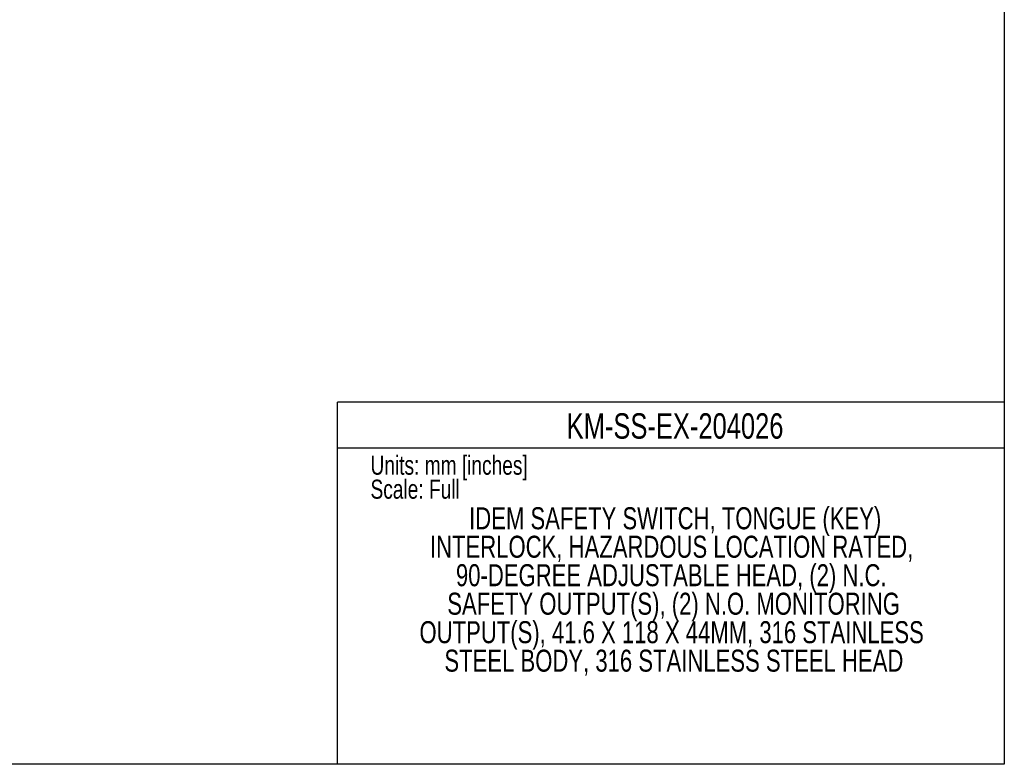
# Model space of a CAD drawing. Header units: millimetres. Extents: x 0 to 559, y 0 to 432.
# Tile 5 of 10: x 313 to 559, y 0 to 186. Entities that reach past the tile are written whole.
import ezdxf

# ---------------------------------------------------------------- set-up
doc = ezdxf.new("R2010")
doc.units = ezdxf.units.MM
doc.layers.add('TEXT', color=140, linetype='Continuous', lineweight=25)
doc.styles.add('SLDTEXTSTYLE0', font='TXT', dxfattribs={"width": 0.75})

# ---------------------------------------------------------------- blocks, each defined once
blk = doc.blocks.new('SW_NOTE_0_1')
at = {"layer": 'TEXT', "color": 0, "char_height": 5.5, "attachment_point": 2, "style": 'SLDTEXTSTYLE0'}
for s, insert in [('IDEM SAFETY SWITCH, TONGUE (KEY)', (62.56, 7.09)), ('INTERLOCK, HAZARDOUS LOCATION RATED,', (61.67, -0.02)), ('90-DEGREE ADJUSTABLE HEAD, (2) N.C.', (61.58, -7.13)), ('SAFETY OUTPUT(S), (2) N.O. MONITORING', (62.16, -14.25)), ('OUTPUT(S), 41.6 X 118 X 44MM, 316 STAINLESS', (61.67, -21.36)), ('STEEL BODY, 316 STAINLESS STEEL HEAD', (62.23, -28.47))]:
    blk.add_mtext(s, dxfattribs=dict(at, insert=insert))

msp = doc.modelspace()

# ---------------------------------------------------------------- linework, layer by layer
at = {"color": 7, "linetype": 'Continuous'}
for p, q in [((558.8, 431.8), (558.8, 0)), ((558.8, 0), (0, 0))]:
    msp.add_line(p, q, dxfattribs=at)
at = {"color": 140, "linetype": 'Continuous', "lineweight": 18}
msp.add_line((558.8, 0), (558.8, 90.42), dxfattribs=at)
at = {"color": 7, "linetype": 'Continuous', "lineweight": 18}
msp.add_line((558.8, 0), (318.87, 0), dxfattribs=at)
at = {"layer": 'TEXT'}
for p, q in [((558.8, 90.42), (392.18, 90.42)), ((392.18, 0), (392.18, 90.42)), ((392.18, 78.99), (558.8, 78.99)), ((558.8, 0), (392.18, 0))]:
    msp.add_line(p, q, dxfattribs=at)

# ---------------------------------------------------------------- block references
msp.add_blockref('SW_NOTE_0_1', (414.02, 57.1), dxfattribs=at)

# ---------------------------------------------------------------- texts
at = {"layer": 'TEXT', "style": 'SLDTEXTSTYLE0'}
for s, insert, char_height, attachment_point in [('KM-SS-EX-204026', (476.55, 87.66), 6.35, 2), ('Units: mm [inches]', (400.46, 77.07), 4.7625, 1), ('Scale: Full', (400.46, 71.08), 4.7625, 1)]:
    msp.add_mtext(s, dxfattribs=dict(at, insert=insert, char_height=char_height, attachment_point=attachment_point))

doc.saveas('drawing.dxf')
